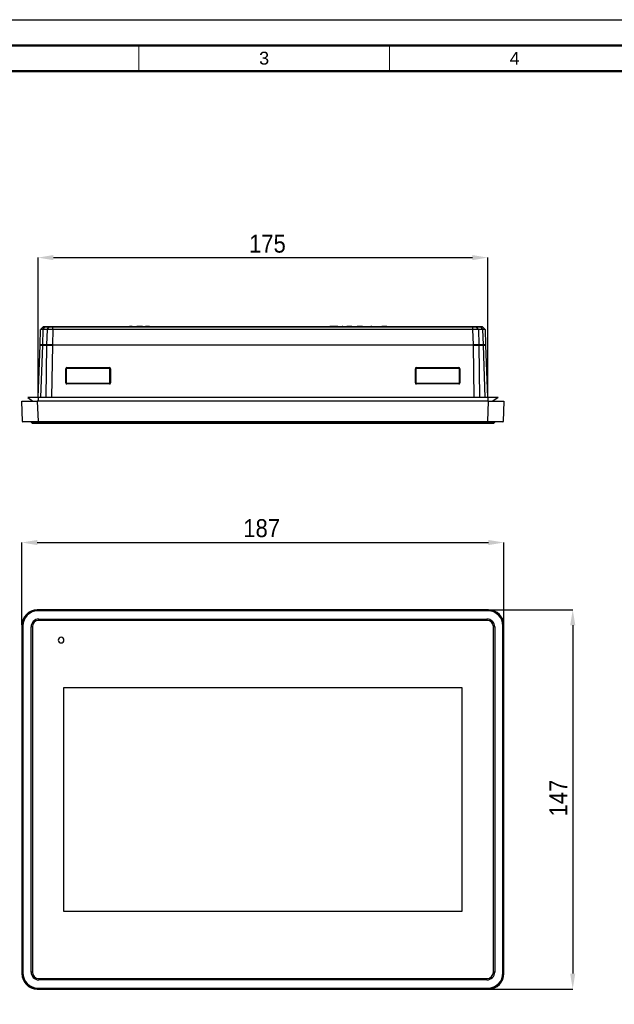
# Model space of a CAD drawing. Header units: millimetres. Extents: x 1316 to 1736, y 283 to 580.
# Tile 7 of 18: x 1411 to 1526, y 388 to 580. Entities that reach past the tile are written whole.
import ezdxf

# ---------------------------------------------------------------- set-up
doc = ezdxf.new("R2010")
doc.units = ezdxf.units.MM
doc.layers.add('Quote', color=7, linetype='Continuous')
doc.styles.add('SLDTEXTSTYLE9', font='GOTHIC.TTF', dxfattribs={"width": 0.913})
doc.styles.get("Standard").update_dxf_attribs({"font": 'arial.ttf'})
doc.dimstyles.new('SLDDIMSTYLE0', dxfattribs={"dimtxt": 3.5, "dimasz": 3, "dimexe": 0, "dimexo": 0.0625, "dimgap": 0.875, "dimtad": 1, "dimdec": 0, "dimlfac": 2, "dimrnd": 1e-09, "dimzin": 12, "dimdsep": 46, "dimtxsty": 'SLDTEXTSTYLE9', "dimcen": 0.09, "dimadec": 0, "dimazin": 3, "dimtfac": 1, "dimtdec": 0, "dimtmove": 0, "dimatfit": 0, "dimfxl": 1, "dimfrac": 2, "dimtolj": 1, "dimtzin": 12, "dimarcsym": 0})

# ---------------------------------------------------------------- blocks, each defined once
blk = doc.blocks.new('*D83')
at = {"layer": 'Quote', "color": 0, "lineweight": -2, "transparency": 16777216}
for p, q in [((1410.94, 461.78), (1410.94, 477.82)), ((1413.94, 477.82), (1501.72, 477.82)), ((1504.72, 461.78), (1504.72, 477.82))]:
    blk.add_line(p, q, dxfattribs=at)
at = {"layer": 'Quote', "color": 0, "lineweight": 18, "transparency": 16777216}
for points in [[(1413.94, 478.32), (1413.94, 477.32), (1410.94, 477.82)], [(1501.72, 478.32), (1501.72, 477.32), (1504.72, 477.82)]]:
    blk.add_solid(points, dxfattribs=at)
at = {"layer": 'Quote', "color": 0, "transparency": 16777216, "insert": (1457.59, 482.37), "char_height": 3.5, "attachment_point": 2, "style": 'SLDTEXTSTYLE9'}
blk.add_mtext('\\A1;187', dxfattribs=at)
blk = doc.blocks.new('*D84')
at = {"layer": 'Quote', "color": 0, "lineweight": -2, "transparency": 16777216}
for p, q in [((1501.78, 464.72), (1518.11, 464.72)), ((1518.11, 461.72), (1518.11, 393.94)), ((1501.78, 390.94), (1518.11, 390.94))]:
    blk.add_line(p, q, dxfattribs=at)
at = {"layer": 'Quote', "color": 0, "lineweight": 18, "transparency": 16777216}
for points in [[(1517.61, 461.72), (1518.61, 461.72), (1518.11, 464.72)], [(1517.61, 393.94), (1518.61, 393.94), (1518.11, 390.94)]]:
    blk.add_solid(points, dxfattribs=at)
at = {"layer": 'Quote', "color": 0, "transparency": 16777216, "insert": (1513.55, 428.1), "char_height": 3.5, "attachment_point": 2, "rotation": 90, "style": 'SLDTEXTSTYLE9'}
blk.add_mtext('\\A1;147', dxfattribs=at)
blk = doc.blocks.new('*D89')
at = {"layer": 'Quote', "color": 0, "lineweight": -2, "transparency": 16777216}
for p, q in [((1414.08, 506.12), (1414.08, 533.26)), ((1417.08, 533.26), (1498.58, 533.26)), ((1501.58, 506.12), (1501.58, 533.26))]:
    blk.add_line(p, q, dxfattribs=at)
at = {"layer": 'Quote', "color": 0, "lineweight": 18, "transparency": 16777216}
for points in [[(1417.08, 533.76), (1417.08, 532.76), (1414.08, 533.26)], [(1498.58, 533.76), (1498.58, 532.76), (1501.58, 533.26)]]:
    blk.add_solid(points, dxfattribs=at)
at = {"layer": 'Quote', "color": 0, "transparency": 16777216, "insert": (1458.72, 537.73), "char_height": 3.5, "attachment_point": 2, "style": 'SLDTEXTSTYLE9'}
blk.add_mtext('\\A1;175', dxfattribs=at)

msp = doc.modelspace()

# ---------------------------------------------------------------- linework, layer by layer
at = {"lineweight": 50}
for p, q in [((1731.2, 574.55), (1331.2, 574.55)), ((1726.2, 569.55), (1336.2, 569.55))]:
    msp.add_line(p, q, dxfattribs=at)
at = {"lineweight": 18}
for p, q in [((1433.7, 574.55), (1433.7, 569.55)), ((1482.45, 574.55), (1482.45, 569.55))]:
    msp.add_line(p, q, dxfattribs=at)
at = {"color": 7, "linetype": 'Continuous', "lineweight": 25}
for p, q in [((1414.49, 516.31), (1414.59, 519.27)), ((1414.63, 519.34), (1415.1, 519.78)), ((1415.03, 519.27), (1414.93, 516.31)), ((1415.91, 519.27), (1415.03, 519.27)), ((1415.06, 519.34), (1415.39, 519.78)), ((1415.06, 519.34), (1415.93, 519.34)), ((1416.27, 519.78), (1415.39, 519.78)), ((1415.44, 519.81), (1416.32, 519.81)), ((1415.81, 516.31), (1415.91, 519.27)), ((1415.93, 519.34), (1416.27, 519.78)), ((1416.97, 519.27), (1416.87, 516.31)), ((1416.97, 519.81), (1498.69, 519.81)), ((1416.97, 519.34), (1416.97, 519.78)), ((1498.69, 519.78), (1416.97, 519.78)), ((1416.97, 519.34), (1498.69, 519.34)), ((1498.69, 519.27), (1416.97, 519.27)), ((1431.83, 519.88), (1431.83, 519.81)), ((1431.89, 519.88), (1431.89, 519.81)), ((1432.4, 519.88), (1432.4, 519.81)), ((1432.4, 519.88), (1432.99, 519.88)), ((1432.99, 519.88), (1432.99, 519.81)), ((1433.28, 519.88), (1433.28, 519.81)), ((1433.32, 519.88), (1433.32, 519.81)), ((1433.9, 519.88), (1433.9, 519.81)), ((1434.44, 519.88), (1434.44, 519.81)), ((1434.44, 519.88), (1434.5, 519.88)), ((1434.5, 519.88), (1434.5, 519.81)), ((1434.77, 519.88), (1434.77, 519.81)), ((1434.77, 519.88), (1434.99, 519.88)), ((1434.99, 519.88), (1434.99, 519.81)), ((1435.38, 519.88), (1435.38, 519.81)), ((1435.75, 519.88), (1435.75, 519.81)), ((1435.75, 519.88), (1435.97, 519.88)), ((1435.97, 519.88), (1435.97, 519.81)), ((1448.07, 519.88), (1448.29, 519.88)), ((1448.07, 519.88), (1448.07, 519.81)), ((1448.29, 519.88), (1449.03, 519.88)), ((1448.29, 519.88), (1448.29, 519.81)), ((1449.03, 519.88), (1449.03, 519.81)), ((1449.03, 519.88), (1449.26, 519.88)), ((1449.26, 519.88), (1449.26, 519.81)), ((1449.43, 519.88), (1449.43, 519.81)), ((1449.43, 519.88), (1450.04, 519.88)), ((1450.04, 519.88), (1450.04, 519.81)), ((1450.04, 519.88), (1450.29, 519.88)), ((1450.29, 519.88), (1450.29, 519.81)), ((1450.29, 519.88), (1450.91, 519.88)), ((1450.91, 519.88), (1450.91, 519.81)), ((1450.93, 519.88), (1450.93, 519.81)), ((1450.93, 519.88), (1451.67, 519.88)), ((1451.67, 519.88), (1451.67, 519.81)), ((1451.67, 519.88), (1451.89, 519.88)), ((1451.89, 519.88), (1451.89, 519.81)), ((1470.88, 519.88), (1470.88, 519.81)), ((1471.57, 519.88), (1470.88, 519.88)), ((1471.57, 519.88), (1471.57, 519.81)), ((1471.69, 519.88), (1471.57, 519.88)), ((1471.69, 519.88), (1471.69, 519.81)), ((1472.38, 519.88), (1471.69, 519.88)), ((1472.38, 519.88), (1472.38, 519.81)), ((1472.58, 519.88), (1472.58, 519.81)), ((1472.58, 519.88), (1472.82, 519.88)), ((1472.82, 519.88), (1472.82, 519.81)), ((1472.82, 519.88), (1473.24, 519.88)), ((1473.24, 519.88), (1473.24, 519.81)), ((1473.33, 519.88), (1473.33, 519.81)), ((1473.41, 519.88), (1473.41, 519.81)), ((1473.41, 519.88), (1473.83, 519.88)), ((1473.83, 519.88), (1473.83, 519.81)), ((1473.83, 519.88), (1474.07, 519.88)), ((1474.07, 519.88), (1474.07, 519.81)), ((1474.15, 519.88), (1474.15, 519.81)), ((1474.65, 519.88), (1474.65, 519.81)), ((1475.15, 519.88), (1475.15, 519.81)), ((1476.19, 519.88), (1476.19, 519.81)), ((1477.19, 519.88), (1476.19, 519.88)), ((1477.19, 519.88), (1477.19, 519.81)), ((1478.19, 519.88), (1478.42, 519.88)), ((1478.19, 519.88), (1478.19, 519.81)), ((1478.42, 519.88), (1478.42, 519.81)), ((1478.42, 519.88), (1478.85, 519.88)), ((1478.85, 519.88), (1478.85, 519.81)), ((1478.93, 519.88), (1478.93, 519.81)), ((1479.02, 519.88), (1479.02, 519.81)), ((1479.02, 519.88), (1479.44, 519.88)), ((1479.44, 519.88), (1479.44, 519.81)), ((1479.44, 519.88), (1479.67, 519.88)), ((1479.67, 519.88), (1479.67, 519.81)), ((1479.76, 519.88), (1479.76, 519.81)), ((1479.76, 519.88), (1479.95, 519.88)), ((1479.95, 519.88), (1479.95, 519.81)), ((1479.95, 519.88), (1480.09, 519.88)), ((1480.09, 519.88), (1480.09, 519.81)), ((1480.09, 519.88), (1480.83, 519.88)), ((1480.83, 519.88), (1480.83, 519.81)), ((1480.97, 519.88), (1480.97, 519.81)), ((1480.99, 519.88), (1480.99, 519.81)), ((1481.46, 519.88), (1481.46, 519.81)), ((1481.96, 519.88), (1481.96, 519.81)), ((1481.98, 519.88), (1481.98, 519.81)), ((1498.69, 519.34), (1498.69, 519.78)), ((1498.79, 516.31), (1498.69, 519.27)), ((1499.34, 519.81), (1500.22, 519.81)), ((1499.73, 519.34), (1499.39, 519.78)), ((1500.26, 519.78), (1499.39, 519.78)), ((1499.73, 519.34), (1500.6, 519.34)), ((1499.75, 519.27), (1499.85, 516.31)), ((1500.62, 519.27), (1499.75, 519.27)), ((1500.6, 519.34), (1500.26, 519.78)), ((1500.55, 519.78), (1501.03, 519.34)), ((1500.73, 516.31), (1500.62, 519.27)), ((1501.06, 519.27), (1501.17, 516.31)), ((1414.13, 506.06), (1414.49, 516.23)), ((1414.93, 516.31), (1414.49, 516.31)), ((1414.49, 516.23), (1414.93, 516.23)), ((1414.93, 516.23), (1414.57, 506.06)), ((1414.74, 516.23), (1414.74, 516.31)), ((1415.81, 516.31), (1414.93, 516.31)), ((1414.93, 516.23), (1415.81, 516.23)), ((1415.11, 516.23), (1415.11, 516.31)), ((1415.66, 506.06), (1415.81, 516.23)), ((1416.87, 516.31), (1415.81, 516.31)), ((1415.81, 516.23), (1416.87, 516.23)), ((1415.98, 516.23), (1415.98, 516.31)), ((1416.87, 516.23), (1416.72, 506.06)), ((1416.87, 516.31), (1498.79, 516.31)), ((1416.87, 516.23), (1416.87, 516.31)), ((1498.79, 516.23), (1416.87, 516.23)), ((1499.85, 516.31), (1498.79, 516.31)), ((1498.79, 516.23), (1498.79, 516.31)), ((1498.79, 516.23), (1499.85, 516.23)), ((1498.94, 506.06), (1498.79, 516.23)), ((1499.68, 516.23), (1499.68, 516.31)), ((1500.73, 516.31), (1499.85, 516.31)), ((1499.85, 516.23), (1500.73, 516.23)), ((1499.85, 516.23), (1500, 506.06)), ((1500.55, 516.23), (1500.55, 516.31)), ((1501.17, 516.31), (1500.73, 516.31)), ((1500.73, 516.23), (1501.17, 516.23)), ((1501.09, 506.06), (1500.73, 516.23)), ((1500.92, 516.23), (1500.92, 516.31)), ((1501.17, 516.23), (1501.53, 506.06)), ((1419.49, 508.87), (1419.49, 511.65)), ((1419.59, 511.65), (1419.59, 508.87)), ((1419.6, 511.64), (1419.59, 511.65)), ((1419.6, 508.88), (1419.6, 511.64)), ((1419.69, 511.85), (1427.97, 511.85)), ((1419.69, 511.85), (1419.69, 511.75)), ((1427.97, 511.75), (1419.69, 511.75)), ((1419.69, 511.75), (1419.7, 511.74)), ((1419.7, 511.74), (1427.96, 511.74)), ((1427.96, 511.74), (1427.97, 511.75)), ((1427.97, 511.85), (1427.97, 511.75)), ((1428.07, 511.65), (1428.06, 511.64)), ((1428.06, 511.64), (1428.06, 508.88)), ((1428.07, 508.87), (1428.07, 511.65)), ((1428.17, 511.65), (1428.17, 508.87)), ((1487.49, 508.87), (1487.49, 511.65)), ((1487.59, 511.65), (1487.59, 508.87)), ((1487.6, 511.64), (1487.59, 511.65)), ((1487.6, 508.88), (1487.6, 511.64)), ((1487.69, 511.85), (1495.97, 511.85)), ((1487.69, 511.85), (1487.69, 511.75)), ((1495.97, 511.75), (1487.69, 511.75)), ((1487.69, 511.75), (1487.7, 511.74)), ((1487.7, 511.74), (1495.96, 511.74)), ((1495.96, 511.74), (1495.97, 511.75)), ((1495.97, 511.85), (1495.97, 511.75)), ((1496.07, 511.65), (1496.06, 511.64)), ((1496.06, 511.64), (1496.06, 508.88)), ((1496.07, 508.87), (1496.07, 511.65)), ((1496.17, 511.65), (1496.17, 508.87)), ((1419.59, 508.87), (1419.6, 508.88)), ((1419.7, 508.78), (1419.69, 508.77)), ((1419.69, 508.77), (1427.97, 508.77)), ((1419.69, 508.77), (1419.69, 508.67)), ((1427.97, 508.67), (1419.69, 508.67)), ((1427.96, 508.78), (1419.7, 508.78)), ((1427.97, 508.77), (1427.96, 508.78)), ((1427.97, 508.77), (1427.97, 508.67)), ((1428.06, 508.88), (1428.07, 508.87)), ((1487.59, 508.87), (1487.6, 508.88)), ((1487.7, 508.78), (1487.69, 508.77)), ((1487.69, 508.77), (1495.97, 508.77)), ((1487.69, 508.77), (1487.69, 508.67)), ((1495.97, 508.67), (1487.69, 508.67)), ((1495.96, 508.78), (1487.7, 508.78)), ((1495.97, 508.77), (1495.96, 508.78)), ((1495.97, 508.77), (1495.97, 508.67)), ((1496.06, 508.88), (1496.07, 508.87)), ((1412.08, 506.06), (1413.08, 505.31)), ((1414.08, 506.06), (1412.08, 506.06)), ((1414.08, 506.06), (1414.08, 505.31)), ((1501.58, 506.06), (1414.08, 506.06)), ((1501.58, 506.06), (1501.58, 505.31)), ((1503.58, 506.06), (1501.58, 506.06)), ((1503.58, 506.06), (1502.58, 505.31)), ((1411.08, 501.36), (1410.94, 505.31)), ((1410.94, 505.31), (1413.94, 505.31)), ((1413.94, 505.31), (1414.08, 501.36)), ((1501.72, 505.31), (1413.94, 505.31)), ((1501.58, 501.36), (1501.72, 505.31)), ((1501.72, 505.31), (1504.72, 505.31)), ((1504.72, 505.31), (1504.58, 501.36)), ((1414.08, 501.31), (1411.13, 501.31)), ((1412.73, 501.21), (1412.73, 501.31)), ((1412.73, 501.21), (1414.23, 501.21)), ((1412.98, 500.96), (1412.73, 501.21)), ((1414.23, 500.96), (1412.98, 500.96)), ((1414.08, 501.36), (1501.58, 501.36)), ((1414.08, 501.31), (1414.08, 501.36)), ((1501.58, 501.31), (1414.08, 501.31)), ((1414.23, 501.21), (1414.23, 501.31)), ((1414.23, 500.96), (1414.23, 501.21)), ((1414.23, 501.21), (1501.43, 501.21)), ((1501.43, 500.96), (1414.23, 500.96)), ((1501.43, 501.21), (1501.43, 501.31)), ((1501.43, 501.21), (1502.93, 501.21)), ((1501.43, 501.21), (1501.43, 500.96)), ((1502.68, 500.96), (1501.43, 500.96)), ((1501.58, 501.31), (1501.58, 501.36)), ((1504.53, 501.31), (1501.58, 501.31)), ((1502.93, 501.21), (1502.68, 500.96)), ((1502.93, 501.21), (1502.93, 501.31)), ((1413.94, 464.72), (1414.08, 464.58)), ((1501.72, 464.72), (1413.94, 464.72)), ((1414.08, 464.53), (1414.08, 464.58)), ((1414.08, 464.58), (1501.58, 464.58)), ((1501.58, 464.53), (1414.08, 464.53)), ((1501.58, 464.58), (1501.72, 464.72)), ((1501.58, 464.53), (1501.58, 464.58)), ((1414.23, 462.93), (1501.43, 462.93)), ((1414.23, 462.68), (1414.23, 462.93)), ((1501.43, 462.68), (1414.23, 462.68)), ((1501.43, 462.93), (1501.43, 462.68)), ((1411.08, 461.58), (1410.94, 461.72)), ((1410.94, 461.72), (1410.94, 393.93)), ((1411.08, 461.58), (1411.13, 461.58)), ((1411.08, 394.07), (1411.08, 461.58)), ((1411.13, 461.58), (1411.13, 394.07)), ((1412.98, 461.43), (1412.73, 461.43)), ((1412.73, 394.23), (1412.73, 461.43)), ((1412.98, 461.43), (1412.98, 394.23)), ((1502.68, 394.23), (1502.68, 461.43)), ((1502.93, 461.43), (1502.68, 461.43)), ((1502.93, 461.43), (1502.93, 394.23)), ((1504.53, 394.07), (1504.53, 461.58)), ((1504.53, 461.58), (1504.58, 461.58)), ((1504.72, 461.72), (1504.58, 461.58)), ((1504.58, 461.58), (1504.58, 394.07)), ((1504.72, 393.93), (1504.72, 461.72)), ((1496.63, 449.56), (1419.02, 449.56)), ((1419.02, 449.56), (1419.02, 406.1)), ((1496.63, 406.1), (1496.63, 449.56)), ((1419.02, 406.1), (1496.63, 406.1)), ((1410.94, 393.93), (1411.08, 394.07)), ((1411.08, 394.07), (1411.13, 394.07)), ((1412.98, 394.23), (1412.73, 394.23)), ((1414.23, 392.98), (1501.43, 392.98)), ((1414.23, 392.98), (1414.23, 392.73)), ((1501.43, 392.73), (1501.43, 392.98)), ((1502.93, 394.23), (1502.68, 394.23)), ((1504.53, 394.07), (1504.58, 394.07)), ((1504.58, 394.07), (1504.72, 393.93)), ((1414.08, 391.07), (1413.94, 390.94)), ((1413.94, 390.94), (1501.72, 390.94)), ((1414.08, 391.07), (1414.08, 391.12)), ((1414.08, 391.12), (1501.58, 391.12)), ((1501.58, 391.07), (1414.08, 391.07)), ((1501.43, 392.73), (1414.23, 392.73)), ((1501.58, 391.07), (1501.58, 391.12)), ((1501.72, 390.94), (1501.58, 391.07))]:
    msp.add_line(p, q, dxfattribs=at)
msp.add_lwpolyline([(1316.2, 579.55), (1736.2, 579.55), (1736.2, 282.55), (1316.2, 282.55)], close=True)
at = {"color": 7, "linetype": 'Continuous', "lineweight": 25, "flags": 128}
for points in [[(1416.97, 519.27), (1416.97, 519.28), (1416.97, 519.29), (1416.97, 519.3), (1416.97, 519.3), (1416.97, 519.31), (1416.97, 519.32), (1416.97, 519.33), (1416.97, 519.34)], [(1498.69, 519.27), (1498.69, 519.28), (1498.69, 519.29), (1498.69, 519.3), (1498.69, 519.3), (1498.69, 519.31), (1498.69, 519.32), (1498.69, 519.33), (1498.69, 519.34)]]:
    msp.add_lwpolyline(points, dxfattribs=at)
at = {"color": 7, "linetype": 'Continuous', "lineweight": 25}
for centre, radius, start, end in [((1414.69, 519.26), 0.1, 132.9954, 177.9997), ((1500.96, 519.26), 0.1, 2.0003, 47.0046), ((1419.51, 510.87), 0.779, 84.3178, 91.6822), ((1428.14, 510.87), 0.779, 88.3178, 95.6822), ((1487.51, 510.87), 0.779, 84.3178, 91.6822), ((1496.14, 510.87), 0.779, 88.3178, 95.6822), ((1419.51, 508.09), 0.779, 84.3178, 91.6822), ((1428.15, 508.09), 0.779, 88.3178, 95.6822), ((1487.51, 508.09), 0.779, 84.3178, 91.6822), ((1496.15, 508.09), 0.779, 88.3178, 95.6822), ((1411.13, 501.36), 0.05, 182, 270), ((1504.53, 501.36), 0.05, 270, 358), ((1414.23, 461.43), 1.5, 90, 180), ((1414.23, 461.43), 1.25, 90, 180), ((1501.43, 461.43), 1.5, 0, 90), ((1501.43, 461.43), 1.25, 0, 90), ((1418.58, 458.83), 0.55, 90, 270), ((1418.58, 458.83), 0.55, 270, 90), ((1414.23, 394.23), 1.5, 180, 270), ((1414.23, 394.23), 1.25, 180, 270), ((1501.43, 394.23), 1.25, 270, 0), ((1501.43, 394.23), 1.5, 270, 0)]:
    msp.add_arc(centre, radius, start, end, dxfattribs=at)
for centre, major_axis, ratio, start_param, end_param in [((1419.69, 511.65), (0.2, 0), 0.998783, 1.570796, 3.140375), ((1419.69, 511.65), (0.0975, -0.023), 0.997283, 1.802255, 3.371833), ((1419.7, 511.64), (0.1, 0), 0.998783, 1.570796, 3.140375), ((1427.96, 511.64), (0.1, 0), 0.998783, 0.001218, 1.570796), ((1427.97, 511.65), (0.2, 0), 0.998783, 0.001218, 1.570796), ((1427.97, 511.65), (0.0975, 0.023), 0.997283, 6.052944, 7.622523), ((1487.69, 511.65), (0.2, 0), 0.998783, 1.570796, 3.140375), ((1487.69, 511.65), (0.0975, -0.023), 0.997283, 1.802255, 3.371833), ((1487.7, 511.64), (0.1, 0), 0.998783, 1.570796, 3.140375), ((1495.96, 511.64), (0.1, 0), 0.998783, 0.001218, 1.570796), ((1495.97, 511.65), (0.2, 0), 0.998783, 0.001218, 1.570796), ((1495.97, 511.65), (0.0975, 0.023), 0.997283, 6.052944, 7.622523), ((1419.69, 508.87), (0.105, 0.171), 0.997278, 2.124614, 3.694192), ((1419.69, 508.87), (0.0565, 0.0833), 0.993471, 2.165795, 3.735373), ((1419.7, 508.88), (0.0527, 0.0853), 0.997278, 2.124614, 3.694192), ((1427.96, 508.88), (-0.0527, 0.0853), 0.997278, 2.588993, 4.158571), ((1427.97, 508.87), (-0.105, 0.171), 0.997278, 2.588993, 4.158571), ((1427.97, 508.87), (-0.0565, 0.0833), 0.993471, 2.547812, 4.117391), ((1487.69, 508.87), (0.105, 0.171), 0.997278, 2.124614, 3.694192), ((1487.69, 508.87), (0.0565, 0.0833), 0.993471, 2.165795, 3.735373), ((1487.7, 508.88), (0.0527, 0.0853), 0.997278, 2.124614, 3.694192), ((1495.96, 508.88), (-0.0527, 0.0853), 0.997278, 2.588993, 4.158571), ((1495.97, 508.87), (-0.105, 0.171), 0.997278, 2.588993, 4.158571), ((1495.97, 508.87), (-0.0565, 0.0833), 0.993471, 2.547812, 4.117391), ((1414.08, 501.36), (3, 0), 0.000581, 3.141613, 4.711191), ((1501.58, 501.36), (3, 0), 0.000581, 4.713587, 6.283165), ((1413.94, 461.71), (-2.12, 2.12), 0.998783, 5.498396, 7.067974), ((1414.08, 461.58), (2.12, -2.12), 0.998823, 2.356803, 3.926382), ((1414.08, 461.58), (-2.09, 2.09), 0.998783, 5.498396, 7.067974), ((1501.58, 461.58), (2.12, 2.12), 0.998823, 5.498396, 7.067974), ((1501.58, 461.58), (2.09, 2.09), 0.998783, 5.498396, 7.067974), ((1501.72, 461.71), (2.12, 2.12), 0.998783, 5.498396, 7.067974), ((1413.94, 393.94), (-2.12, -2.12), 0.998783, 5.498396, 7.067974), ((1414.08, 394.08), (2.12, 2.12), 0.998823, 2.356803, 3.926382), ((1414.08, 394.08), (-2.09, -2.09), 0.998783, 5.498396, 7.067974), ((1501.58, 394.08), (2.09, -2.09), 0.998783, 5.498396, 7.067974), ((1501.58, 394.08), (2.12, -2.12), 0.998823, 5.498396, 7.067974), ((1501.72, 393.94), (2.12, -2.12), 0.998783, 5.498396, 7.067974)]:
    msp.add_ellipse(centre, major_axis=major_axis, ratio=ratio, start_param=start_param, end_param=end_param, dxfattribs=at)
for points, knots in [([(1415.03, 519.27), (1414.96, 519.27), (1414.9, 519.27), (1414.79, 519.27), (1414.75, 519.27), (1414.67, 519.27), (1414.64, 519.27), (1414.6, 519.27), (1414.59, 519.27), (1414.59, 519.27)], [0, 0, 0, 0, 0.25, 0.25, 0.5, 0.5, 0.75, 0.75, 1, 1, 1, 1]), ([(1414.63, 519.34), (1414.63, 519.34), (1414.64, 519.34), (1414.67, 519.34), (1414.7, 519.34), (1414.78, 519.34), (1414.82, 519.34), (1414.93, 519.34), (1414.99, 519.34), (1415.06, 519.34)], [0, 0, 0, 0, 0.25, 0.25, 0.5, 0.5, 0.75, 0.75, 1, 1, 1, 1]), ([(1415.39, 519.78), (1415.3, 519.78), (1415.23, 519.78), (1415.13, 519.78), (1415.1, 519.78), (1415.1, 519.78)], [0, 0, 0, 0, 0.5, 0.5, 1, 1, 1, 1]), ([(1416.97, 519.27), (1416.87, 519.27), (1416.77, 519.27), (1416.58, 519.27), (1416.49, 519.27), (1416.3, 519.27), (1416.22, 519.27), (1416.06, 519.27), (1415.98, 519.27), (1415.91, 519.27)], [0, 0, 0, 0, 0.25, 0.25, 0.5, 0.5, 0.75, 0.75, 1, 1, 1, 1]), ([(1415.93, 519.34), (1416, 519.34), (1416.08, 519.34), (1416.23, 519.34), (1416.32, 519.34), (1416.5, 519.34), (1416.59, 519.34), (1416.78, 519.34), (1416.87, 519.34), (1416.97, 519.34)], [0, 0, 0, 0, 0.25, 0.25, 0.5, 0.5, 0.75, 0.75, 1, 1, 1, 1]), ([(1416.97, 519.78), (1416.84, 519.78), (1416.71, 519.78), (1416.47, 519.78), (1416.36, 519.78), (1416.27, 519.78)], [0, 0, 0, 0, 0.5, 0.5, 1, 1, 1, 1]), ([(1416.32, 519.81), (1416.4, 519.81), (1416.51, 519.81), (1416.73, 519.81), (1416.85, 519.81), (1416.97, 519.81)], [0, 0, 0, 0, 0.5, 0.5, 1, 1, 1, 1]), ([(1416.97, 519.34), (1416.97, 519.34), (1416.97, 519.34), (1416.97, 519.34), (1416.97, 519.34), (1416.97, 519.34), (1416.97, 519.34)], [0, 0, 0, 0, 0.000001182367, 0.000001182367, 0.000001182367, 0.000001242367, 0.000001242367, 0.000001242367, 0.000001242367]), ([(1432.4, 519.88), (1432.39, 519.88), (1432.36, 519.88), (1432.32, 519.88), (1432.28, 519.88), (1432.25, 519.88), (1432.21, 519.88), (1432.18, 519.88), (1432.15, 519.88), (1432.11, 519.88), (1432.07, 519.88), (1432.02, 519.88), (1431.98, 519.88), (1431.95, 519.88), (1431.93, 519.88), (1431.91, 519.88), (1431.89, 519.88), (1431.89, 519.88), (1431.89, 519.88)], [0, 0, 0, 0, 0.058732, 0.114603, 0.167657, 0.217967, 0.265775, 0.311171, 0.353792, 0.394745, 0.472806, 0.549192, 0.62478, 0.702625, 0.779741, 0.854063, 0.927155, 1, 1, 1, 1]), ([(1433.9, 519.88), (1433.87, 519.88), (1433.82, 519.88), (1433.74, 519.88), (1433.67, 519.88), (1433.61, 519.88), (1433.57, 519.88), (1433.54, 519.88), (1433.51, 519.88), (1433.48, 519.88), (1433.46, 519.88), (1433.44, 519.88), (1433.42, 519.88), (1433.39, 519.88), (1433.37, 519.88), (1433.34, 519.88), (1433.33, 519.88), (1433.32, 519.88), (1433.32, 519.88)], [0, 0, 0, 0, 0.100475, 0.195644, 0.286083, 0.372983, 0.415026, 0.456052, 0.495939, 0.535566, 0.574087, 0.612519, 0.651081, 0.689513, 0.766237, 0.84235, 0.919974, 1, 1, 1, 1]), ([(1434.44, 519.88), (1434.43, 519.88), (1434.43, 519.88), (1434.42, 519.88), (1434.4, 519.88), (1434.38, 519.88), (1434.35, 519.88), (1434.33, 519.88), (1434.31, 519.88), (1434.29, 519.88), (1434.26, 519.88), (1434.24, 519.88), (1434.21, 519.88), (1434.17, 519.88), (1434.11, 519.88), (1434.04, 519.88), (1433.97, 519.88), (1433.92, 519.88), (1433.9, 519.88)], [0, 0, 0, 0, 0.074995, 0.149165, 0.223664, 0.300412, 0.33957, 0.378921, 0.418096, 0.45823, 0.498427, 0.539708, 0.582216, 0.625824, 0.715481, 0.807384, 0.901634, 1, 1, 1, 1]), ([(1435.38, 519.88), (1435.37, 519.88), (1435.33, 519.88), (1435.29, 519.88), (1435.24, 519.88), (1435.2, 519.88), (1435.17, 519.88), (1435.13, 519.88), (1435.11, 519.88), (1435.08, 519.88), (1435.06, 519.88), (1435.04, 519.88), (1435.03, 519.88), (1435.01, 519.88), (1435, 519.88), (1435, 519.88), (1434.99, 519.88), (1434.99, 519.88), (1434.99, 519.88)], [0, 0, 0, 0, 0.069477, 0.134153, 0.194032, 0.249814, 0.302261, 0.351905, 0.399506, 0.445621, 0.493724, 0.54658, 0.604769, 0.66939, 0.740897, 0.819837, 0.905972, 1, 1, 1, 1]), ([(1435.75, 519.88), (1435.75, 519.88), (1435.75, 519.88), (1435.75, 519.88), (1435.74, 519.88), (1435.74, 519.88), (1435.73, 519.88), (1435.73, 519.88), (1435.72, 519.88), (1435.71, 519.88), (1435.69, 519.88), (1435.67, 519.88), (1435.63, 519.88), (1435.59, 519.88), (1435.55, 519.88), (1435.5, 519.88), (1435.44, 519.88), (1435.4, 519.88), (1435.38, 519.88)], [0, 0, 0, 0, 0.06814, 0.131478, 0.190514, 0.245276, 0.295444, 0.341135, 0.382821, 0.420216, 0.489633, 0.556579, 0.623721, 0.692399, 0.763564, 0.837802, 0.915926, 1, 1, 1, 1]), ([(1473.33, 519.88), (1473.31, 519.88), (1473.29, 519.88), (1473.26, 519.88), (1473.24, 519.88)], [0, 0, 0, 0, 0.496441, 1, 1, 1, 1]), ([(1473.41, 519.88), (1473.4, 519.88), (1473.39, 519.88), (1473.37, 519.88), (1473.35, 519.88), (1473.33, 519.88), (1473.33, 519.88)], [0, 0, 0, 0, 0.265687, 0.519738, 0.765585, 1, 1, 1, 1]), ([(1474.65, 519.88), (1474.63, 519.88), (1474.59, 519.88), (1474.53, 519.88), (1474.48, 519.88), (1474.43, 519.88), (1474.38, 519.88), (1474.34, 519.88), (1474.3, 519.88), (1474.27, 519.88), (1474.25, 519.88), (1474.22, 519.88), (1474.2, 519.88), (1474.19, 519.88), (1474.18, 519.88), (1474.17, 519.88), (1474.16, 519.88), (1474.16, 519.88), (1474.16, 519.88), (1474.15, 519.88), (1474.15, 519.88), (1474.15, 519.88), (1474.15, 519.88)], [0, 0, 0, 0, 0.056724, 0.111437, 0.164368, 0.216435, 0.267641, 0.31736, 0.367473, 0.41821, 0.471404, 0.527966, 0.588061, 0.652134, 0.686345, 0.723264, 0.76261, 0.804739, 0.84943, 0.896711, 0.94689, 1, 1, 1, 1]), ([(1475.15, 519.88), (1475.15, 519.88), (1475.14, 519.88), (1475.14, 519.88), (1475.14, 519.88), (1475.13, 519.88), (1475.12, 519.88), (1475.11, 519.88), (1475.1, 519.88), (1475.09, 519.88), (1475.08, 519.88), (1475.06, 519.88), (1475.04, 519.88), (1475.02, 519.88), (1475, 519.88), (1474.98, 519.88), (1474.95, 519.88), (1474.93, 519.88), (1474.9, 519.88), (1474.87, 519.88), (1474.83, 519.88), (1474.8, 519.88), (1474.77, 519.88), (1474.73, 519.88), (1474.69, 519.88), (1474.66, 519.88), (1474.65, 519.88)], [0, 0, 0, 0, 0.063114, 0.123615, 0.180974, 0.235261, 0.287101, 0.336031, 0.382382, 0.426334, 0.468211, 0.50825, 0.546628, 0.58365, 0.618994, 0.653583, 0.687156, 0.720422, 0.75323, 0.78626, 0.819504, 0.853545, 0.888308, 0.923996, 0.96135, 1, 1, 1, 1]), ([(1478.93, 519.88), (1478.92, 519.88), (1478.89, 519.88), (1478.86, 519.88), (1478.85, 519.88)], [0, 0, 0, 0, 0.496441, 1, 1, 1, 1]), ([(1479.02, 519.88), (1479.01, 519.88), (1478.99, 519.88), (1478.97, 519.88), (1478.95, 519.88), (1478.94, 519.88), (1478.93, 519.88)], [0, 0, 0, 0, 0.265687, 0.519738, 0.765585, 1, 1, 1, 1]), ([(1481.46, 519.88), (1481.45, 519.88), (1481.41, 519.88), (1481.36, 519.88), (1481.31, 519.88), (1481.27, 519.88), (1481.23, 519.88), (1481.19, 519.88), (1481.15, 519.88), (1481.12, 519.88), (1481.09, 519.88), (1481.06, 519.88), (1481.04, 519.88), (1481.02, 519.88), (1481.01, 519.88), (1481, 519.88), (1480.99, 519.88), (1480.99, 519.88), (1480.99, 519.88)], [0, 0, 0, 0, 0.074712, 0.145539, 0.213339, 0.278615, 0.342094, 0.40389, 0.465063, 0.526577, 0.587328, 0.64638, 0.704345, 0.761672, 0.819418, 0.878039, 0.937796, 1, 1, 1, 1]), ([(1481.96, 519.88), (1481.96, 519.88), (1481.96, 519.88), (1481.95, 519.88), (1481.93, 519.88), (1481.92, 519.88), (1481.89, 519.88), (1481.87, 519.88), (1481.84, 519.88), (1481.81, 519.88), (1481.78, 519.88), (1481.74, 519.88), (1481.7, 519.88), (1481.66, 519.88), (1481.62, 519.88), (1481.57, 519.88), (1481.52, 519.88), (1481.48, 519.88), (1481.46, 519.88)], [0, 0, 0, 0, 0.070675, 0.137493, 0.201473, 0.262869, 0.32255, 0.380737, 0.43822, 0.495487, 0.553484, 0.611346, 0.670644, 0.731587, 0.794183, 0.859445, 0.928208, 1, 1, 1, 1]), ([(1499.39, 519.78), (1499.3, 519.78), (1499.19, 519.78), (1498.95, 519.78), (1498.82, 519.78), (1498.69, 519.78)], [0, 0, 0, 0, 0.5, 0.5, 1, 1, 1, 1]), ([(1498.69, 519.34), (1498.79, 519.34), (1498.88, 519.34), (1499.07, 519.34), (1499.16, 519.34), (1499.34, 519.34), (1499.43, 519.34), (1499.58, 519.34), (1499.66, 519.34), (1499.73, 519.34)], [0, 0, 0, 0, 0.25, 0.25, 0.5, 0.5, 0.75, 0.75, 1, 1, 1, 1]), ([(1498.69, 519.34), (1498.69, 519.34), (1498.69, 519.34), (1498.69, 519.34), (1498.69, 519.34), (1498.69, 519.34), (1498.69, 519.34)], [-0.00000006, -0.00000006, -0.00000006, -0.00000006, 0, 0, 0, 0.000001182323, 0.000001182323, 0.000001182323, 0.000001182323]), ([(1499.75, 519.27), (1499.68, 519.27), (1499.6, 519.27), (1499.44, 519.27), (1499.36, 519.27), (1499.17, 519.27), (1499.08, 519.27), (1498.89, 519.27), (1498.79, 519.27), (1498.69, 519.27)], [0, 0, 0, 0, 0.25, 0.25, 0.5, 0.5, 0.75, 0.75, 1, 1, 1, 1]), ([(1500.22, 519.81), (1500.3, 519.81), (1500.37, 519.81), (1500.46, 519.81), (1500.49, 519.81), (1500.49, 519.81)], [0, 0, 0, 0, 0.5, 0.5, 1, 1, 1, 1]), ([(1500.55, 519.78), (1500.55, 519.78), (1500.53, 519.78), (1500.43, 519.78), (1500.36, 519.78), (1500.26, 519.78)], [0, 0, 0, 0, 0.5, 0.5, 1, 1, 1, 1]), ([(1500.6, 519.34), (1500.67, 519.34), (1500.73, 519.34), (1500.84, 519.34), (1500.88, 519.34), (1500.96, 519.34), (1500.98, 519.34), (1501.02, 519.34), (1501.03, 519.34), (1501.03, 519.34)], [0, 0, 0, 0, 0.25, 0.25, 0.5, 0.5, 0.75, 0.75, 1, 1, 1, 1]), ([(1501.06, 519.27), (1501.06, 519.27), (1501.05, 519.27), (1501.01, 519.27), (1500.99, 519.27), (1500.91, 519.27), (1500.86, 519.27), (1500.76, 519.27), (1500.69, 519.27), (1500.62, 519.27)], [0, 0, 0, 0, 0.25, 0.25, 0.5, 0.5, 0.75, 0.75, 1, 1, 1, 1])]:
    msp.add_open_spline(points, degree=3, knots=knots, dxfattribs=at)
for points in [[(1415.03, 519.27), (1415.04, 519.3), (1415.04, 519.33), (1415.06, 519.34)], [(1415.1, 519.78), (1415.12, 519.8), (1415.15, 519.81), (1415.17, 519.81)], [(1415.17, 519.81), (1415.17, 519.81), (1415.27, 519.81), (1415.44, 519.81)], [(1415.39, 519.78), (1415.41, 519.8), (1415.42, 519.81), (1415.44, 519.81)], [(1415.91, 519.27), (1415.91, 519.3), (1415.92, 519.33), (1415.93, 519.34)], [(1416.27, 519.78), (1416.28, 519.8), (1416.3, 519.81), (1416.32, 519.81)], [(1416.97, 519.78), (1416.97, 519.8), (1416.97, 519.81), (1416.97, 519.81)], [(1416.97, 519.27), (1416.97, 519.29), (1416.97, 519.32), (1416.97, 519.34)], [(1416.97, 519.27), (1416.97, 519.27), (1416.97, 519.27), (1416.97, 519.27)], [(1498.69, 519.81), (1498.93, 519.81), (1499.17, 519.81), (1499.34, 519.81)], [(1498.69, 519.81), (1498.69, 519.81), (1498.69, 519.8), (1498.69, 519.78)], [(1498.69, 519.27), (1498.69, 519.29), (1498.69, 519.32), (1498.69, 519.34)], [(1498.69, 519.27), (1498.69, 519.27), (1498.69, 519.27), (1498.69, 519.27)], [(1499.34, 519.81), (1499.36, 519.81), (1499.38, 519.8), (1499.39, 519.78)], [(1499.75, 519.27), (1499.75, 519.3), (1499.74, 519.33), (1499.73, 519.34)], [(1500.22, 519.81), (1500.23, 519.81), (1500.25, 519.8), (1500.26, 519.78)], [(1500.49, 519.81), (1500.51, 519.81), (1500.54, 519.8), (1500.55, 519.78)], [(1500.62, 519.27), (1500.62, 519.3), (1500.61, 519.33), (1500.6, 519.34)]]:
    msp.add_open_spline(points, degree=3, dxfattribs=at)

# ---------------------------------------------------------------- texts
at = {"lineweight": 50, "char_height": 2.5, "attachment_point": 5}
for s, insert in [('3', (1458.07, 572.05)), ('4', (1506.82, 572.05))]:
    msp.add_mtext_dynamic_manual_height_columns(s, width=48.75, gutter_width=12.5, heights=[0], dxfattribs=dict(at, insert=insert))

# ---------------------------------------------------------------- dimensions: what is measured, and where the dimension line sits
at = {"layer": 'Quote'}
dim = msp.add_linear_dim(base=(1501.58, 533.26), p1=(1414.08, 506.06), p2=(1501.58, 506.06), dimstyle='SLDDIMSTYLE0', dxfattribs=at)
dim.commit()
dim.dimension.update_dxf_attribs({"geometry": '*D89', "text_midpoint": (1458.72, 533.26), "dimtype": 160})
dim = msp.add_linear_dim(base=(1504.72, 477.82), p1=(1410.94, 461.72), p2=(1504.72, 461.72), text='187', dimstyle='SLDDIMSTYLE0', dxfattribs=at)
dim.commit()
dim.dimension.update_dxf_attribs({"geometry": '*D83', "text_midpoint": (1457.59, 477.82), "dimtype": 160})
dim = msp.add_linear_dim(base=(1518.11, 390.94), p1=(1501.72, 464.72), p2=(1501.72, 390.94), angle=90, text='147', dimstyle='SLDDIMSTYLE0', dxfattribs=at)
dim.commit()
dim.dimension.update_dxf_attribs({"geometry": '*D84', "text_midpoint": (1518.11, 428.1), "dimtype": 160})

doc.saveas('drawing.dxf')
